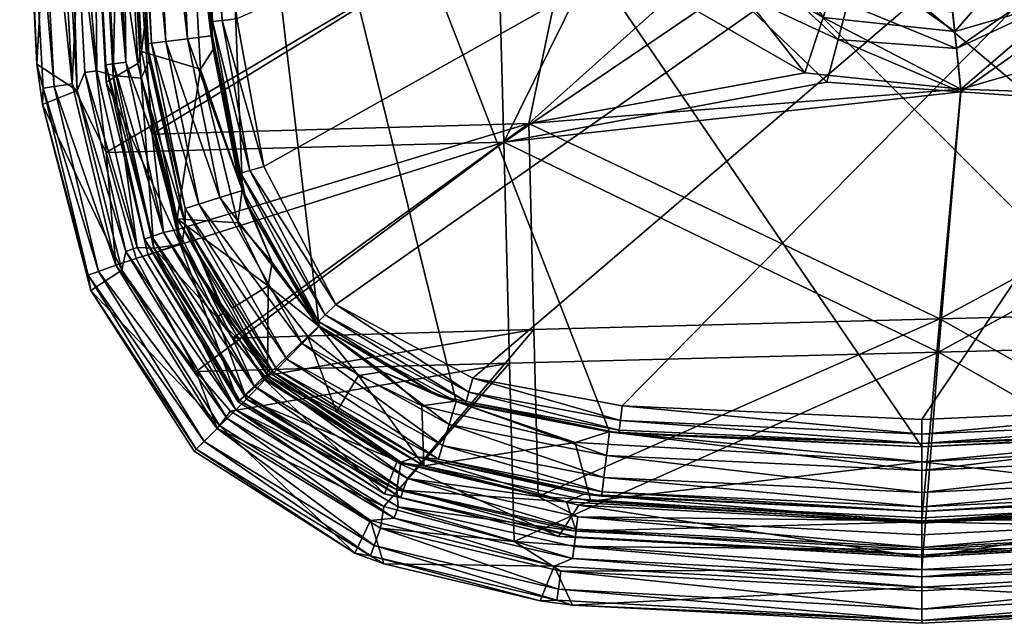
# Model space of a CAD drawing. Header units: centimetres. Extents: x -4.19 to 4.19, y -4.19 to 4.19.
# Tile 1 of 7: x -4.19 to 0.38, y -4.19 to -1.39. Entities that reach past the tile are written whole.
import ezdxf

# ---------------------------------------------------------------- set-up
doc = ezdxf.new("R2010")
doc.units = ezdxf.units.CM
doc.layers.get('0').update_dxf_attribs({"true_color": 0x5890e1})

msp = doc.modelspace()

# ---------------------------------------------------------------- meshes
at = {"color": 114, "true_color": 0x1bb158}
mesh = msp.add_polyface(dxfattribs=at)
corners = [(-1.5862, 0.6769, 83.5862), (-1.4504, 0, 83.6193), (-3.7153, 0, 83.3898), (-1.9692, -0.93, 83.8676), (-1.9692, 0.9302, 83.8676), (-3.9155, 0.981, 83.6578), (-3.5768, 1.9191, 83.3898), (-3.3714, 0, 77.998), (-3.3572, 0, 75.1605), (-3.3091, 1.3985, 75.2343), (-3.6724, 0, 75.0337), (-3.6724, 0, 77.998), (-3.6002, 1.4997, 75.0337), (-3.4822, 0, 74.7538), (-3.3015, 1.463, 74.7327), (-3.3015, -1.463, 74.7327), (-3.59, 1.5791, 77.998), (-3.5128, 1.489, 74.8209), (-3.4114, 1.4766, 74.7538), (-3.5842, 0, 74.8209), (-3.7013, 0, 78.5669), (-3.4409, 0, 78.2788), (-3.6249, 1.5351, 78.5669), (-3.3126, 0, 75.0925), (-3.2507, 1.392, 75.0925), (-1.8257, 1.8697, 83.5504), (-3.295, 1.397, 75.1605), (-3.6512, 0, 74.9229), (-3.2933, 1.5271, 77.998), (-3.3507, 1.6184, 78.2788), (-3.1791, 2.1051, 75.2343), (-3.1225, 2.0891, 75.0925), (-3.72, 0, 78.1605), (-3.6268, 1.6593, 78.1605), (-3.5793, 1.4971, 74.9229), (-3.1831, 1.3843, 75.0477), (-3.057, 2.0706, 75.0477), (-3.2446, 0, 75.0477), (-3.7894, 2.0056, 83.6578), (-3.1654, 2.1012, 75.1605), (-1.9423, 1.9572, 83.8435)]
mesh.append_faces([[corners[k] for k in face] for face in [(0, 1, 2), (3, 4, 5), (6, 0, 2), (7, 8, 9), (10, 11, 12), (13, 14, 15), (12, 11, 16), (17, 18, 19), (20, 21, 22), (8, 23, 24), (0, 6, 25), (26, 8, 24), (17, 19, 27), (28, 7, 9), (22, 21, 29), (30, 28, 9), (31, 26, 24), (29, 21, 28), (28, 21, 7), (16, 32, 33), (27, 34, 17), (11, 32, 16), (18, 14, 13), (18, 13, 19), (24, 23, 35), (36, 24, 35), (34, 10, 12), (35, 23, 37), (4, 38, 5), (39, 9, 26), (26, 9, 8), (40, 38, 4), (27, 10, 34)]], dxfattribs={"color": 114})
mesh = msp.add_polyface(dxfattribs=at)
corners = [(-1.8256, -1.8703, 83.5504), (-3.5767, -1.9196, 83.3898), (-1.5791, -0.6939, 83.5863), (-1.9692, -0.93, 83.8676), (-3.9155, 0.981, 83.6578), (-3.9155, -0.9808, 83.6578), (-3.6724, 0, 77.998), (-3.6002, -1.4997, 75.0337), (-3.59, -1.5791, 77.998), (-3.2933, -1.5271, 77.998), (-3.3091, -1.3985, 75.2343), (-3.3714, 0, 77.998), (-1.9423, -1.9568, 83.8435), (-3.7895, -2.0052, 83.6578), (-2.8006, -2.8132, 74.7327), (-3.3015, 1.463, 74.7327), (-2.164, -3.1616, 74.7327), (-3.3507, -1.6184, 78.2788), (-3.4409, 0, 78.2788), (-3.6249, -1.5352, 78.5669), (-3.7153, 0, 83.3898), (-3.1791, -2.1051, 75.2343), (-3.5128, -1.489, 74.8209), (-3.6512, 0, 74.9229), (-3.5842, 0, 74.8209), (-3.295, -1.397, 75.1605), (-3.1225, -2.0891, 75.0925), (-3.2507, -1.392, 75.0925), (-3.1563, -2.1813, 74.7327), (-3.7013, 0, 78.5669), (-3.5793, -1.4971, 74.9229), (-3.3572, 0, 75.1605), (-1.4516, -3.3029, 74.7327), (-3.3015, -1.463, 74.7327), (-3.4114, -1.4766, 74.7538), (-3.4822, 0, 74.7538), (-3.3126, 0, 75.0925), (-3.6268, -1.6593, 78.1605), (-3.72, 0, 78.1605), (-3.057, -2.0706, 75.0477), (-3.1831, -1.3844, 75.0477), (-3.6724, 0, 75.0337), (-3.2446, 0, 75.0477), (-3.1654, -2.1012, 75.1605)]
mesh.append_faces([[corners[k] for k in face] for face in [(0, 1, 2), (3, 4, 5), (6, 7, 8), (9, 10, 11), (12, 3, 13), (14, 15, 16), (3, 5, 13), (17, 18, 19), (1, 20, 2), (10, 9, 21), (22, 23, 24), (25, 26, 27), (28, 15, 14), (19, 18, 29), (30, 23, 22), (25, 27, 31), (10, 31, 11), (16, 15, 32), (33, 34, 35), (27, 36, 31), (9, 18, 17), (11, 18, 9), (37, 38, 8), (34, 22, 24), (34, 24, 35), (39, 40, 27), (27, 40, 36), (30, 7, 41), (40, 42, 36), (25, 10, 43), (10, 25, 31), (41, 23, 30), (33, 15, 28)]], dxfattribs={"color": 114})
mesh = msp.add_polyface(dxfattribs=at)
corners = [(0, -3.3714, 74.7327), (-3.3015, 1.463, 74.7327), (1.463, -3.3015, 74.7327), (-2.086, -3.0525, 75.0477), (3.1087, 1.3844, 75.0337), (-2.7231, -2.7113, 75.0477), (-0.5433, -1.6351, 83.5853), (0.1812, -1.7104, 83.5837), (-1.8256, -1.8703, 83.5504), (0.1425, -1.3509, 84.0056), (-0.3453, -1.3141, 84.006), (0.1605, -1.5215, 83.9098), (0.1818, -1.7239, 83.8844), (-0.4409, -1.6776, 83.8854), (-1.9423, -1.9568, 83.8435), (-0.3893, -1.4803, 83.9105), (-1.3928, -3.1822, 75.0477), (-1.4535, -3.3027, 77.998), (-2.1212, -3.1744, 75.2343), (-2.1678, -3.1605, 77.998), (-1.4055, -3.2941, 75.1605), (-1.4004, -3.2497, 75.0925), (-2.1048, -3.118, 75.0925), (-2.1173, -3.1609, 75.1605), (-1.4071, -3.3081, 75.2343), (-1.6111, -3.3518, 78.2788), (-2.3236, -3.181, 78.2788), (-0.8939, -1.2453, 83.9127), (-1.4494, -0.9597, 83.8887), (0.0767, -2.9316, 83.7962), (-1.1652, -1.2776, 83.5886), (0.0839, -2.7771, 83.5094), (-1.9154, -2.9837, 83.7704), (-1.8938, -3.8116, 83.6578), (-1.8031, -2.8269, 83.4871), (-1.7828, -3.6023, 83.3898), (-0.4578, -1.3785, 83.6202), (0.1529, -1.4425, 83.6195), (0, -3.3126, 75.0925), (0, -3.2446, 75.0477), (-0.9813, -1.0766, 83.6219), (-1.4516, -3.3029, 74.7327), (-2.2471, -3.1346, 75.2343)]
mesh.append_faces([[corners[k] for k in face] for face in [(0, 1, 2), (3, 4, 5), (6, 7, 8), (9, 10, 11), (12, 13, 14), (10, 15, 11), (16, 4, 3), (17, 18, 19), (20, 21, 22), (23, 18, 24), (25, 19, 26), (27, 28, 14), (12, 14, 29), (6, 8, 30), (7, 31, 8), (3, 22, 21), (14, 13, 27), (29, 32, 33), (14, 32, 29), (8, 31, 34), (31, 35, 34), (36, 37, 7), (16, 3, 21), (20, 22, 23), (16, 38, 39), (11, 15, 12), (6, 40, 36), (6, 36, 7), (41, 1, 0), (19, 18, 42), (42, 18, 23), (15, 13, 12), (27, 13, 15)]], dxfattribs={"color": 114})
mesh = msp.add_polyface(dxfattribs=at)
corners = [(0, -3.2446, 75.0477), (3.1087, 1.3844, 75.0337), (-1.3928, -3.1822, 75.0477), (1.9409, -1.7726, 83.5493), (0.1812, -1.7104, 83.5837), (0.7911, -1.5339, 83.5869), (1.0759, -1.0925, 83.9131), (0.1818, -1.7239, 83.8844), (2.0419, -1.8526, 83.8432), (0.0839, -2.7771, 83.5094), (0.0767, -2.9316, 83.7962), (0.1529, -1.4425, 83.6195), (0.5237, -1.0156, 83.7983), (0.6668, -1.2928, 83.6211), (0.1311, -1.2496, 84.2833), (0.2994, -1.2149, 85.191), (0, -1.2541, 85.167), (2.8132, -2.8006, 74.7327), (-3.3015, 1.463, 74.7327), (3.1616, -2.164, 74.7327), (0.5777, -1.2305, 84.0069), (0.1605, -1.5215, 83.9098), (0.2492, -1.0111, 85.2666), (-0.2846, -1.1548, 85.2608), (0.2846, -1.1548, 85.2608), (0.3001, -1.2177, 84.3865), (2.1813, -3.1563, 74.7327), (0.1425, -1.3509, 84.0056), (0.1366, -1.2965, 84.085), (0.5393, -1.1507, 84.1826), (0.1328, -1.2637, 84.1806), (0.1202, -1.1346, 83.7975), (0.5326, -1.138, 84.2857), (-0.2941, -1.1932, 85.2335), (0.2941, -1.1932, 85.2335), (0.9153, -0.9294, 84.0876), (0.5539, -1.1806, 84.0865), (0.8297, -0.9366, 85.191), (1.0861, -0.9707, 83.6219), (0, -1.2541, 84.3853), (1.2891, -1.1525, 83.5886), (1.463, -3.3015, 74.7327)]
mesh.append_faces([[corners[k] for k in face] for face in [(0, 1, 2), (3, 4, 5), (6, 7, 8), (4, 3, 9), (8, 7, 10), (11, 12, 13), (14, 15, 16), (17, 18, 19), (20, 21, 6), (22, 23, 24), (14, 25, 15), (26, 18, 17), (21, 20, 27), (28, 29, 30), (11, 31, 12), (29, 32, 14), (24, 33, 34), (20, 35, 36), (36, 27, 20), (4, 11, 13), (15, 25, 32), (32, 25, 14), (27, 36, 28), (7, 6, 21), (15, 37, 34), (33, 15, 34), (29, 28, 36), (4, 13, 5), (5, 13, 38), (39, 30, 14), (29, 14, 30), (5, 38, 40), (41, 18, 26)]], dxfattribs={"color": 114})
mesh = msp.add_polyface(dxfattribs=at)
corners = [(0.8527, -0.7621, 83.7986), (0.5237, -1.0156, 83.7983), (0.729, -0.6511, 84.117), (1.1296, -0.5501, 84.2858), (1.17, -0.4437, 85.191), (0.8297, -0.9366, 85.191), (0.4329, -0.8492, 84.3889), (0.6321, -0.7135, 85.167), (0.6321, -0.7135, 84.3907), (0.7106, -0.6352, 84.3908), (0.8912, -0.338, 85.167), (0.6608, -0.7459, 85.2496), (0.9737, -0.3693, 85.2666), (0.9318, -0.3534, 85.2496), (0.8816, -0.8952, 84.2876), (0.8917, -0.9056, 84.1841), (0.9153, -0.9294, 84.0876), (1.172, -0.572, 84.0866), (1.3585, -0.516, 83.6205), (1.0861, -0.9707, 83.6219), (3.1616, -2.164, 74.7327), (-3.3015, 1.463, 74.7327), (3.3029, -1.4516, 74.7327), (0.8149, -0.9198, 85.2335), (1.1491, -0.4357, 85.2335), (0.7887, -0.8902, 85.2608), (1.1423, -0.5569, 84.1826), (0.6397, -0.7221, 85.2136), (0.2385, -0.9675, 85.2496), (1.0677, -0.4052, 83.798), (0.6906, -0.7795, 85.2666), (1.1121, -0.4218, 85.2608), (1.2214, -0.5967, 84.007), (0.8901, -0.3409, 84.3877), (0.4468, -0.8693, 84.116), (0.902, -0.342, 85.2136), (1.1727, -0.4448, 84.3877), (0.2309, -0.9366, 85.2136)]
mesh.append_faces([[corners[k] for k in face] for face in [(0, 1, 2), (3, 4, 5), (6, 7, 8), (9, 7, 10), (11, 12, 13), (14, 3, 5), (15, 16, 17), (18, 19, 0), (20, 21, 22), (23, 24, 25), (15, 26, 3), (23, 4, 24), (11, 13, 27), (11, 27, 28), (29, 18, 0), (2, 29, 0), (25, 12, 30), (12, 25, 31), (32, 17, 16), (9, 33, 2), (2, 34, 8), (3, 14, 15), (27, 13, 35), (34, 6, 8), (15, 17, 26), (25, 24, 31), (2, 8, 9), (8, 7, 9), (5, 4, 23), (30, 12, 11), (3, 36, 4), (27, 10, 7), (27, 7, 37)]], dxfattribs={"color": 114})
mesh = msp.add_polyface(dxfattribs=at)
corners = [(1.1296, 0.5501, 84.2858), (1.0297, 0.7107, 85.191), (1.2421, 0.1508, 85.191), (1.2485, 0.1409, 84.2833), (1.0677, 0.4052, 83.798), (1.141, 0, 83.7974), (0.9141, 0.3455, 84.1153), (1.0113, 0.6981, 85.2335), (1.1807, 0.1434, 85.2608), (1.2199, 0.1481, 85.2335), (1.0759, 1.0925, 83.9131), (1.2214, 0.5967, 84.007), (1.5202, 0.1725, 83.9099), (1.3585, 0.516, 83.6205), (1.473, 0, 83.6135), (1.2574, 0, 84.2693), (1.2626, 0.1427, 84.1806), (1.1423, 0.5569, 84.1826), (0.8917, 0.9056, 84.1841), (1.2972, 0, 84.0987), (1.0861, 0.9707, 83.6219), (0.8527, 0.7621, 83.7986), (0.9788, 0.6756, 85.2608), (1.0338, 0.1255, 85.2666), (1.3586, 0, 84.0053), (1.2954, 0.1467, 84.085), (1.172, 0.572, 84.0866), (1.3498, 0.153, 84.0056), (0.9153, 0.9294, 84.0876), (1.2485, -0.1409, 84.2833), (0.8816, 0.8952, 84.2876), (1.0321, 0.7124, 84.3901), (1.6115, 0.6118, 83.5857), (3.3029, -1.4516, 74.7327), (-3.3015, 1.463, 74.7327), (3.3714, 0, 74.7327)]
mesh.append_faces([[corners[k] for k in face] for face in [(0, 1, 2), (3, 0, 2), (4, 5, 6), (7, 8, 9), (10, 11, 12), (13, 5, 4), (14, 5, 13), (15, 3, 2), (3, 16, 17), (16, 3, 15), (0, 3, 17), (0, 17, 18), (16, 15, 19), (9, 1, 7), (20, 13, 21), (8, 22, 23), (13, 4, 21), (24, 25, 19), (26, 25, 27), (28, 26, 11), (26, 27, 11), (29, 15, 2), (30, 31, 0), (0, 31, 1), (22, 8, 7), (18, 17, 26), (25, 26, 17), (19, 25, 16), (25, 17, 16), (2, 1, 9), (20, 32, 13), (33, 34, 35), (24, 27, 25)]], dxfattribs={"color": 114})
mesh = msp.add_polyface(dxfattribs=at)
corners = [(-2.7231, -2.7113, 75.0477), (3.1087, 1.3844, 75.0337), (-3.057, -2.0706, 75.0477), (-0.8912, -0.338, 85.167), (-0.9531, 0, 84.3853), (-0.9462, 0.1149, 85.167), (-1.0466, -0.691, 84.39), (-0.8297, -0.9366, 85.191), (-1.1699, -0.4437, 85.191), (-0.8316, -0.9387, 84.3908), (-1.1121, -0.4218, 85.2608), (-0.9737, -0.3693, 85.2666), (-1.0338, 0.1255, 85.2666), (-0.8953, -0.3917, 84.1157), (-1.0459, -0.4592, 83.7981), (-1.1407, 0, 83.7975), (-0.8912, -0.338, 84.3878), (-1.1338, -0.7506, 84.0076), (-0.7929, -1.1047, 84.0077), (-0.7405, -1.0329, 84.1837), (-0.7887, -0.8902, 85.2608), (-3.1831, -1.3844, 75.0477), (-1.331, -0.5847, 83.6207), (-0.7703, -0.8453, 83.7986), (-0.9813, -1.0766, 83.6219), (-0.6583, -0.7226, 84.117), (-0.9722, 0, 84.1371), (-1.0601, -0.701, 84.1835), (-1.278, -0.8463, 83.9126), (-0.8149, -0.9198, 85.2335), (-1.1491, -0.4357, 85.2335), (-0.9893, 0.1201, 85.2496), (-0.902, -0.342, 85.2136), (-0.9575, 0.1163, 85.2136), (-0.9318, -0.3534, 85.2496), (-0.8939, -1.2453, 83.9127), (-0.6906, -0.7795, 85.2666), (-1.1652, -1.2776, 83.5886), (-0.5433, -1.6351, 83.5853)]
mesh.append_faces([[corners[k] for k in face] for face in [(0, 1, 2), (3, 4, 5), (6, 7, 8), (9, 7, 6), (10, 11, 12), (13, 14, 15), (3, 16, 4), (17, 18, 19), (11, 10, 20), (2, 1, 21), (22, 23, 24), (14, 13, 25), (13, 15, 26), (19, 27, 17), (28, 18, 17), (22, 14, 23), (29, 30, 7), (30, 29, 10), (31, 32, 33), (34, 32, 31), (28, 35, 18), (12, 11, 31), (16, 13, 26), (19, 9, 27), (10, 29, 20), (7, 30, 8), (36, 34, 11), (31, 11, 34), (37, 24, 38), (16, 26, 4), (3, 5, 32), (27, 9, 6), (32, 5, 33)]], dxfattribs={"color": 114})
mesh = msp.add_polyface(dxfattribs=at)
corners = [(1.0759, -1.0925, 83.9131), (2.0419, -1.8526, 83.8432), (1.5216, -0.8387, 83.8879), (3.7153, 0, 83.3898), (3.6109, -1.7311, 83.3898), (1.6114, -0.6123, 83.5857), (2.015, 0.8259, 83.8662), (2.015, -0.8257, 83.8662), (3.926, -0.7758, 83.6578), (3.0525, -2.086, 75.0477), (3.1087, 1.3844, 75.0337), (2.7113, -2.7231, 75.0477), (2.0706, -3.057, 75.0477), (1.9409, -1.7726, 83.5493), (1.2214, -0.5967, 84.007), (1.5202, -0.1725, 83.9099), (1.3498, -0.153, 84.0056), (1.2891, -1.1525, 83.5886), (3.1822, -1.3928, 75.0477), (1.3844, -3.1831, 75.0477), (1.3586, 0, 84.0053), (3.4612, -2.3524, 83.3893), (3.8272, -1.8059, 83.6578), (3.6491, -2.4992, 83.6578), (0, -3.2446, 75.0477), (1.7225, 0.1947, 83.8844), (3.118, -2.1048, 75.0924), (3.2497, -1.4004, 75.0924), (0.7911, -1.5339, 83.5869), (1.3585, -0.516, 83.6205), (1.141, 0, 83.7974), (1.473, 0, 83.6135), (1.2954, -0.1467, 84.085), (1.2972, 0, 84.0987), (1.2626, -0.1427, 84.1806), (1.2574, 0, 84.2693), (1.0861, -0.9707, 83.6219), (3.1346, -2.2471, 75.2343), (3.1744, -2.1212, 75.2343), (3.1609, -2.1173, 75.1605)]
mesh.append_faces([[corners[k] for k in face] for face in [(0, 1, 2), (3, 4, 5), (6, 7, 8), (9, 10, 11), (11, 10, 12), (5, 4, 13), (14, 15, 16), (15, 14, 0), (5, 13, 17), (18, 10, 9), (12, 10, 19), (20, 16, 15), (21, 13, 4), (22, 1, 23), (19, 10, 24), (7, 25, 2), (9, 26, 27), (13, 28, 17), (29, 30, 31), (3, 5, 31), (20, 32, 16), (18, 9, 27), (33, 32, 20), (33, 34, 32), (33, 35, 34), (36, 5, 17), (15, 0, 2), (25, 15, 2), (1, 22, 7), (1, 7, 2), (36, 29, 5), (29, 31, 5), (37, 38, 39)]], dxfattribs={"color": 114})
mesh = msp.add_polyface(dxfattribs=at)
corners = [(-1.9423, -1.9568, 83.8435), (-1.4494, -0.9597, 83.8887), (-1.9692, -0.93, 83.8676), (-1.1338, -0.7506, 84.0076), (-1.4939, -0.3326, 83.9103), (-1.278, -0.8463, 83.9126), (-1.5299, 0, 83.9097), (-1.3263, -0.2951, 84.0059), (-1.3583, 0, 84.0056), (-1.1807, 0.1434, 85.2608), (-1.1121, -0.4218, 85.2608), (-1.0338, 0.1255, 85.2666), (-1.2421, 0.1508, 85.191), (-1.2405, -0.2753, 84.1811), (-1.1699, -0.4437, 85.191), (-1.8256, -1.8703, 83.5504), (-1.5791, -0.6939, 83.5863), (-1.1652, -1.2776, 83.5886), (-1.0459, -0.4592, 83.7981), (-1.4504, 0, 83.6193), (-1.1407, 0, 83.7975), (-1.1727, -0.4448, 84.3877), (-1.0466, -0.691, 84.39), (-1.0601, -0.701, 84.1835), (-1.2199, 0.1481, 85.2335), (-1.1491, -0.4357, 85.2335), (-1.331, -0.5847, 83.6207), (-3.7153, 0, 83.3898), (-1.2706, 0, 84.1805), (-1.6929, -0.3767, 83.8851), (-1.6931, 0.3757, 83.8851), (-0.8939, -1.2453, 83.9127), (-0.9813, -1.0766, 83.6219)]
mesh.append_faces([[corners[k] for k in face] for face in [(0, 1, 2), (3, 4, 5), (6, 7, 8), (9, 10, 11), (12, 13, 14), (15, 16, 17), (18, 19, 20), (21, 22, 14), (13, 8, 7), (23, 13, 7), (12, 14, 24), (25, 10, 24), (26, 19, 18), (27, 19, 16), (23, 7, 3), (3, 7, 4), (12, 28, 13), (8, 13, 28), (1, 4, 29), (1, 29, 2), (29, 30, 2), (4, 6, 29), (6, 4, 7), (13, 21, 14), (23, 21, 13), (24, 10, 9), (4, 1, 5), (1, 31, 5), (24, 14, 25), (17, 16, 32), (16, 19, 26), (16, 26, 32), (21, 23, 22)]], dxfattribs={"color": 114})
mesh = msp.add_polyface(dxfattribs=at)
corners = [(-4.1915, 0, 83.3505), (-4.0233, 0, 78.5347), (-4.1115, -1.595, 83.3505), (-3.6268, -1.6593, 78.1605), (-3.7578, -1.6475, 78.2716), (-3.72, 0, 78.1605), (-4.0316, -1.6985, 83.5486), (-3.9474, -1.6864, 83.6217), (-4.1262, 0, 83.5486), (-3.6991, -1.5858, 83.3672), (-3.7561, -1.5934, 83.3194), (-3.8388, 0, 83.3193), (-3.6429, -1.5918, 78.6573), (-3.8846, 0, 83.1846), (-3.7904, -1.6779, 83.1847), (-3.9248, -1.717, 78.5347), (-3.848, 0, 78.2716), (-3.7265, 0, 78.6573), (-4.1778, 0, 83.4512), (-3.6724, 0, 77.998), (-3.6724, 0, 75.0337), (-3.6002, -1.4997, 75.0337), (-3.874, 0, 83.2561), (-3.9757, 0, 78.3824), (-3.8887, -1.6337, 78.3824), (-4.0827, -1.7059, 83.4511), (-3.59, -1.5791, 77.998), (-3.9155, -0.9808, 83.6578), (-4.0412, 0, 83.6217), (-3.8327, -1.6261, 78.3174), (-3.7917, -1.5982, 83.2539), (-3.6249, -1.5352, 78.5669), (-3.7895, -2.0052, 83.6578), (-3.7835, 0, 83.3659), (-3.5767, -1.9196, 83.3898), (-3.7153, 0, 83.3898), (-4.0849, -1.7825, 83.3505), (-3.7013, 0, 78.5669)]
mesh.append_faces([[corners[k] for k in face] for face in [(0, 1, 2), (3, 4, 5), (6, 7, 8), (9, 10, 11), (12, 13, 14), (1, 15, 2), (5, 4, 16), (17, 13, 12), (6, 8, 18), (19, 20, 21), (10, 22, 11), (15, 23, 24), (25, 18, 2), (5, 19, 26), (1, 23, 15), (7, 27, 28), (24, 23, 29), (10, 30, 22), (17, 12, 31), (7, 32, 27), (25, 6, 18), (7, 28, 8), (11, 33, 9), (34, 9, 35), (30, 14, 13), (9, 33, 35), (29, 23, 16), (36, 25, 2), (15, 36, 2), (17, 31, 37), (22, 30, 13), (4, 29, 16), (18, 0, 2)]], dxfattribs={"color": 114})
mesh = msp.add_polyface(dxfattribs=at)
corners = [(-0.3054, -0.9029, 84.3873), (-0.6434, -0.7031, 84.3908), (-0.6321, -0.7135, 85.167), (-0.2994, -1.2149, 85.191), (-0.8297, -0.9366, 85.191), (-0.7301, -1.0197, 84.3902), (-0.7703, -0.8453, 83.7986), (-0.6583, -0.7226, 84.117), (-0.3596, -1.0837, 83.7979), (-0.8912, -0.338, 85.167), (-0.6906, -0.7795, 85.2666), (-0.7887, -0.8902, 85.2608), (-0.2846, -1.1548, 85.2608), (-0.9737, -0.3693, 85.2666), (-0.7929, -1.1047, 84.0077), (-0.3453, -1.3141, 84.006), (-0.7405, -1.0329, 84.1837), (-0.4578, -1.3785, 83.6202), (-0.8912, -0.338, 84.3878), (-0.2941, -1.1932, 85.2335), (-0.3893, -1.4803, 83.9105), (-1.0459, -0.4592, 83.7981), (-0.3223, -1.2291, 84.1813), (-0.8149, -0.9198, 85.2335), (-0.9318, -0.3534, 85.2496), (-0.6608, -0.7459, 85.2496), (-0.902, -0.342, 85.2136), (-0.6397, -0.7221, 85.2136), (-0.2385, -0.9675, 85.2496), (-0.9813, -1.0766, 83.6219), (-0.8939, -1.2453, 83.9127), (-0.3066, -0.9279, 84.1151), (-0.8953, -0.3917, 84.1157), (-0.8316, -0.9387, 84.3908), (-0.3169, -1.2134, 84.3866), (-0.2309, -0.9366, 85.2136)]
mesh.append_faces([[corners[k] for k in face] for face in [(0, 1, 2), (3, 4, 5), (6, 7, 8), (2, 1, 9), (10, 11, 12), (11, 10, 13), (14, 15, 16), (17, 6, 8), (1, 18, 9), (12, 11, 19), (14, 20, 15), (6, 21, 7), (15, 22, 16), (4, 19, 23), (24, 25, 26), (26, 25, 27), (28, 27, 25), (29, 6, 17), (30, 20, 14), (7, 1, 31), (1, 7, 32), (3, 19, 4), (32, 18, 1), (5, 4, 33), (25, 24, 10), (10, 28, 25), (16, 22, 34), (19, 11, 23), (27, 9, 26), (16, 34, 5), (5, 33, 16), (2, 9, 27), (27, 35, 2)]], dxfattribs={"color": 114})
mesh = msp.add_polyface(dxfattribs=at)
corners = [(-0.3169, -1.2134, 84.3866), (0, -1.2541, 84.3853), (0, -1.2541, 85.167), (0, -0.9531, 85.167), (0.2281, -0.9254, 85.167), (0, -0.9531, 84.3853), (-0.3596, -1.0837, 83.7979), (-0.6583, -0.7226, 84.117), (-0.3066, -0.9279, 84.1151), (0.2492, -1.0111, 85.2666), (-0.2492, -1.0111, 85.2666), (-0.2846, -1.1548, 85.2608), (-0.228, -0.9254, 84.3864), (-0.3054, -0.9029, 84.3873), (-0.6321, -0.7135, 85.167), (-0.2309, -0.9366, 85.2136), (-0.6906, -0.7795, 85.2666), (-0.2994, -1.2149, 85.191), (-0.7301, -1.0197, 84.3902), (0.1202, -1.1346, 83.7975), (0.1023, -0.9717, 84.1141), (-0.3223, -1.2291, 84.1813), (0.1366, -1.2965, 84.085), (0.1328, -1.2637, 84.1806), (-0.2941, -1.1932, 85.2335), (0.2846, -1.1548, 85.2608), (-0.4578, -1.3785, 83.6202), (0.1529, -1.4425, 83.6195), (-0.3453, -1.3141, 84.006), (-0.6397, -0.7221, 85.2136), (-0.2385, -0.9675, 85.2496), (0.2309, -0.9366, 85.2136), (0.2994, -1.2149, 85.191), (0.1311, -1.2496, 84.2833), (-0.6434, -0.7031, 84.3908), (0.1425, -1.3509, 84.0056)]
mesh.append_faces([[corners[k] for k in face] for face in [(0, 1, 2), (3, 4, 5), (6, 7, 8), (9, 10, 11), (3, 5, 12), (13, 14, 15), (11, 10, 16), (17, 18, 0), (6, 8, 19), (8, 20, 19), (21, 22, 23), (11, 24, 25), (26, 6, 27), (6, 19, 27), (28, 22, 21), (15, 29, 30), (15, 30, 31), (17, 2, 32), (17, 0, 2), (15, 31, 3), (3, 12, 15), (8, 5, 20), (1, 33, 2), (1, 21, 23), (8, 12, 5), (8, 34, 13), (35, 22, 28), (17, 32, 24), (10, 9, 30), (10, 30, 16), (1, 0, 21), (12, 13, 15), (13, 12, 8)]], dxfattribs={"color": 114})
mesh = msp.add_polyface(dxfattribs=at)
corners = [(-3.1791, -2.1051, 75.2343), (-3.2933, -1.5271, 77.998), (-3.1573, -2.1782, 77.998), (-1.8256, -1.8703, 83.5504), (-3.2028, -2.8672, 83.3885), (-3.458, -2.3618, 83.3894), (-3.4606, -2.3125, 78.5669), (-3.3507, -1.6184, 78.2788), (-3.6249, -1.5352, 78.5669), (-3.1778, -2.3321, 78.2788), (-3.5793, -1.4971, 74.9229), (-3.3592, -2.2451, 74.8209), (-3.4233, -2.2653, 74.9229), (-2.9498, -2.9649, 74.8209), (-3.59, -1.5791, 77.998), (-3.422, -2.337, 75.0337), (-3.422, -2.337, 77.998), (-3.5128, -1.489, 74.8209), (-3.1371, -2.2396, 75.2343), (-2.8034, -2.7904, 75.1605), (-3.1654, -2.1012, 75.1605), (-3.3091, -1.3985, 75.2343), (-3.2558, -2.7093, 77.998), (-3.6496, -2.4978, 83.6578), (-1.9423, -1.9568, 83.8435), (-3.7895, -2.0052, 83.6578), (-3.5767, -1.9196, 83.3898), (-3.1225, -2.0891, 75.0925), (-2.7231, -2.7113, 75.0477), (-3.057, -2.0706, 75.0477), (-3.2507, -1.392, 75.0925), (-3.0191, -2.5157, 77.998), (-3.6268, -1.6593, 78.1605), (-3.4388, -2.4308, 78.1605), (-3.2619, -2.2145, 74.7538), (-2.8783, -2.8921, 74.7538), (-3.037, -2.6246, 78.2788), (-3.4114, -1.4766, 74.7538), (-3.6002, -1.4997, 75.0337), (-3.1563, -2.1813, 74.7327), (-2.8006, -2.8132, 74.7327), (-2.7716, -2.7591, 75.0925), (-3.295, -1.397, 75.1605), (-3.3015, -1.463, 74.7327)]
mesh.append_faces([[corners[k] for k in face] for face in [(0, 1, 2), (3, 4, 5), (6, 7, 8), (6, 9, 7), (10, 11, 12), (12, 11, 13), (14, 15, 16), (10, 17, 11), (18, 19, 20), (20, 21, 0), (15, 22, 16), (9, 2, 7), (23, 24, 25), (7, 2, 1), (5, 26, 3), (27, 28, 29), (27, 29, 30), (31, 18, 2), (2, 9, 31), (32, 16, 33), (11, 17, 34), (11, 34, 35), (31, 9, 36), (9, 6, 36), (17, 37, 34), (12, 15, 38), (39, 40, 34), (39, 34, 37), (20, 41, 27), (20, 27, 42), (43, 39, 37), (18, 20, 0), (2, 18, 0)]], dxfattribs={"color": 114})
mesh = msp.add_polyface(dxfattribs=at)
corners = [(-3.59, -1.5791, 77.998), (-3.6002, -1.4997, 75.0337), (-3.422, -2.337, 75.0337), (-4.0849, -1.7825, 83.3505), (-3.9248, -1.717, 78.5347), (-3.7173, -2.5518, 78.5347), (-3.6429, -1.5918, 78.6573), (-3.7904, -1.6779, 83.1847), (-3.4472, -2.4268, 78.6573), (-3.5952, -2.4824, 83.184), (-3.7578, -1.6475, 78.2716), (-3.6268, -1.6593, 78.1605), (-3.5684, -2.4493, 78.2716), (-3.8736, -2.5753, 83.4511), (-3.8252, -2.5573, 83.5486), (-4.0827, -1.7059, 83.4511), (-3.8609, -2.6464, 83.3505), (-3.4388, -2.4308, 78.1605), (-3.6119, -2.4068, 83.2535), (-3.7917, -1.5982, 83.2539), (-3.5777, -2.3952, 83.3191), (-3.6986, -2.4649, 78.3824), (-3.8887, -1.6337, 78.3824), (-3.7455, -2.5277, 83.6217), (-3.9474, -1.6864, 83.6217), (-4.0316, -1.6985, 83.5486), (-3.6991, -1.5858, 83.3672), (-3.5231, -2.3765, 83.3669), (-3.7561, -1.5934, 83.3194), (-3.422, -2.337, 77.998), (-3.4606, -2.3125, 78.5669), (-3.6453, -2.446, 78.3174), (-3.8327, -1.6261, 78.3174), (-3.6249, -1.5352, 78.5669), (-3.7895, -2.0052, 83.6578), (-3.5793, -1.4971, 74.9229), (-3.4233, -2.2653, 74.9229), (-3.5767, -1.9196, 83.3898), (-3.6496, -2.4978, 83.6578), (-3.458, -2.3618, 83.3894)]
mesh.append_faces([[corners[k] for k in face] for face in [(0, 1, 2), (3, 4, 5), (6, 7, 8), (7, 9, 8), (10, 11, 12), (13, 14, 15), (3, 5, 16), (12, 11, 17), (18, 19, 20), (4, 21, 5), (22, 21, 4), (13, 15, 3), (23, 24, 25), (26, 27, 28), (0, 29, 11), (8, 30, 6), (14, 23, 25), (31, 21, 22), (31, 22, 32), (20, 19, 28), (30, 33, 6), (34, 24, 23), (16, 13, 3), (15, 14, 25), (1, 35, 36), (28, 27, 20), (26, 37, 27), (7, 18, 9), (7, 19, 18), (34, 23, 38), (31, 10, 12), (32, 10, 31), (27, 37, 39)]], dxfattribs={"color": 114})
mesh = msp.add_polyface(dxfattribs=at)
corners = [(0, -3.9409, 83.6578), (1.6817, -3.8467, 83.6578), (0.0767, -2.9316, 83.7962), (1.969, -2.7301, 83.4909), (1.5939, -3.6313, 83.3899), (0.0839, -2.7771, 83.5094), (1.463, -3.3015, 74.7327), (0, -3.4822, 74.7538), (0, -3.3714, 74.7327), (0, -3.6724, 77.998), (1.4997, -3.6002, 75.0337), (1.5791, -3.59, 77.998), (0, -3.7153, 83.3898), (1.3985, -3.3091, 75.2343), (1.5271, -3.2933, 77.998), (2.1051, -3.1791, 75.2343), (2.0687, -2.8796, 83.7757), (1.397, -3.295, 75.1605), (2.0891, -3.1225, 75.0924), (1.392, -3.2507, 75.0924), (1.6184, -3.3507, 78.2788), (0, -3.4409, 78.2788), (1.5352, -3.6249, 78.5669), (0, -3.3714, 77.998), (0, -3.7013, 78.5669), (1.4971, -3.5793, 74.9229), (0, -3.6512, 74.9229), (1.489, -3.5128, 74.8209), (0, -3.3572, 75.1605), (0, -3.5842, 74.8209), (1.4766, -3.4114, 74.7538), (0, -3.3126, 75.0925), (2.0419, -1.8526, 83.8432), (1.6593, -3.6268, 78.1605), (0, -3.72, 78.1605), (1.9409, -1.7726, 83.5493), (2.2145, -3.2619, 74.7538), (2.0706, -3.057, 75.0477), (1.3844, -3.1831, 75.0477), (0, -3.6724, 75.0337), (0, -3.2446, 75.0477), (2.1012, -3.1654, 75.1605), (2.1813, -3.1563, 74.7327)]
mesh.append_faces([[corners[k] for k in face] for face in [(0, 1, 2), (3, 4, 5), (6, 7, 8), (9, 10, 11), (5, 4, 12), (13, 14, 15), (2, 1, 16), (17, 18, 19), (20, 21, 22), (14, 13, 23), (22, 21, 24), (25, 26, 27), (13, 28, 23), (17, 19, 28), (27, 26, 29), (6, 30, 7), (19, 31, 28), (14, 21, 20), (23, 21, 14), (16, 32, 2), (33, 34, 11), (3, 5, 35), (27, 30, 36), (30, 27, 29), (30, 29, 7), (37, 38, 19), (19, 38, 31), (25, 10, 39), (38, 40, 31), (17, 13, 41), (13, 17, 28), (39, 26, 25), (6, 42, 30)]], dxfattribs={"color": 114})
mesh = msp.add_polyface(dxfattribs=at)
corners = [(-3.0191, -2.5157, 77.998), (-2.8088, -2.8049, 75.2343), (-3.1371, -2.2396, 75.2343), (-2.8023, -2.8115, 77.998), (-2.506, -3.0243, 77.998), (-3.0152, -3.0243, 77.998), (-3.2558, -2.7093, 77.998), (-3.0116, -3.0278, 75.0337), (-3.1376, -3.1502, 78.2716), (-3.275, -2.7703, 78.1605), (-3.0495, -3.0574, 78.1605), (-2.2471, -3.1346, 75.2343), (-3.6496, -2.4978, 83.6578), (-3.3715, -3.0218, 83.6578), (-1.9423, -1.9568, 83.8435), (-2.8783, -2.8921, 74.7538), (-2.9498, -2.9649, 74.8209), (-3.3592, -2.2451, 74.8209), (-3.037, -2.6246, 78.2788), (-3.0404, -3.04, 78.5669), (-2.8529, -2.8592, 78.2788), (-2.7716, -2.7591, 75.0925), (-2.7231, -2.7113, 75.0477), (-3.1225, -2.0891, 75.0925), (-2.1048, -3.118, 75.0925), (-2.6177, -3.0412, 78.2788), (-1.9154, -2.9837, 83.7704), (-1.8256, -1.8703, 83.5504), (-1.8031, -2.8269, 83.4871), (-3.2028, -2.8672, 83.3885), (-2.086, -3.0525, 75.0477), (-3.2048, -2.7274, 78.4977), (-3.4233, -2.2653, 74.9229), (-2.9969, -3.0127, 74.9229), (-3.0241, -3.0318, 78.081), (-2.1173, -3.1609, 75.1605), (-2.8034, -2.7904, 75.1605), (-3.1654, -2.1012, 75.1605), (-3.422, -2.337, 75.0337), (-3.0546, -3.0426, 83.3883), (-3.2443, -2.7516, 78.081), (-3.2619, -2.2145, 74.7538), (-2.8006, -2.8132, 74.7327), (-2.1965, -3.2676, 74.7538), (-3.1022, -3.0894, 83.3661)]
mesh.append_faces([[corners[k] for k in face] for face in [(0, 1, 2), (3, 4, 1), (5, 6, 7), (8, 9, 10), (1, 4, 11), (12, 13, 14), (15, 16, 17), (18, 19, 20), (3, 1, 0), (21, 22, 23), (22, 21, 24), (0, 18, 3), (3, 18, 20), (3, 25, 4), (14, 13, 26), (27, 28, 29), (24, 30, 22), (31, 19, 18), (3, 20, 25), (32, 16, 33), (10, 9, 34), (35, 21, 36), (36, 21, 37), (33, 7, 38), (35, 24, 21), (28, 39, 29), (1, 36, 2), (36, 1, 11), (5, 34, 40), (41, 42, 15), (15, 42, 43), (5, 40, 6), (39, 44, 29)]], dxfattribs={"color": 114})
mesh = msp.add_polyface(dxfattribs=at)
corners = [(-3.4472, -2.4268, 78.6573), (-3.5952, -2.4824, 83.184), (-3.1757, -3.1636, 83.1829), (-3.262, -3.2738, 78.5347), (-3.8609, -2.6464, 83.3505), (-3.7173, -2.5518, 78.5347), (-3.0577, -3.0583, 78.6573), (-3.0116, -3.0278, 75.0337), (-3.2558, -2.7093, 77.998), (-3.422, -2.337, 75.0337), (-3.2048, -2.7274, 78.4977), (-3.037, -2.6246, 78.2788), (-3.4606, -2.3125, 78.5669), (-3.5684, -2.4493, 78.2716), (-3.275, -2.7703, 78.1605), (-3.1376, -3.1502, 78.2716), (-3.8736, -2.5753, 83.4511), (-3.3344, -3.3468, 83.5486), (-3.8252, -2.5573, 83.5486), (-3.5777, -2.3952, 83.3191), (-3.1435, -3.1303, 83.3183), (-3.6119, -2.4068, 83.2535), (-3.1022, -3.0894, 83.3661), (-3.2274, -3.241, 78.3824), (-3.6986, -2.4649, 78.3824), (-3.4388, -2.4308, 78.1605), (-3.422, -2.337, 77.998), (-3.2443, -2.7516, 78.081), (-3.0404, -3.04, 78.5669), (-3.7455, -2.5277, 83.6217), (-3.2746, -3.2865, 83.6217), (-3.1877, -3.2008, 78.3174), (-3.6453, -2.446, 78.3174), (-3.4233, -2.2653, 74.9229), (-2.9969, -3.0127, 74.9229), (-3.3715, -3.0218, 83.6578), (-3.0241, -3.0318, 78.081), (-3.3708, -3.3835, 83.4511), (-3.5231, -2.3765, 83.3669), (-3.1695, -3.1559, 83.2525), (-3.2028, -2.8672, 83.3885), (-3.6496, -2.4978, 83.6578), (-3.458, -2.3618, 83.3894)]
mesh.append_faces([[corners[k] for k in face] for face in [(0, 1, 2), (3, 4, 5), (0, 2, 6), (7, 8, 9), (10, 11, 12), (13, 14, 15), (16, 17, 18), (19, 20, 21), (22, 20, 19), (23, 5, 24), (25, 14, 13), (25, 26, 27), (28, 10, 12), (12, 0, 28), (29, 18, 30), (23, 24, 31), (31, 24, 32), (9, 33, 34), (29, 30, 35), (27, 14, 25), (36, 14, 27), (16, 4, 37), (28, 0, 6), (38, 22, 19), (21, 20, 39), (38, 40, 22), (21, 39, 1), (15, 31, 13), (29, 35, 41), (13, 31, 32), (39, 2, 1), (40, 38, 42), (26, 8, 27)]], dxfattribs={"color": 114})
mesh = msp.add_polyface(dxfattribs=at)
corners = [(-3.262, -3.2738, 78.5347), (-2.6341, -3.8657, 83.3505), (-3.3812, -3.3924, 83.3505), (-3.8609, -2.6464, 83.3505), (-3.0577, -3.0583, 78.6573), (-3.1757, -3.1636, 83.1829), (-2.4959, -3.5901, 83.1839), (-2.561, -3.7137, 78.5347), (-3.1376, -3.1502, 78.2716), (-3.0495, -3.0574, 78.1605), (-2.4213, -3.4424, 78.1605), (-3.0116, -3.0278, 75.0337), (-2.3454, -3.419, 77.998), (-3.0152, -3.0243, 77.998), (-3.3344, -3.3468, 83.5486), (-3.2746, -3.2865, 83.6217), (-3.8252, -2.5573, 83.5486), (-2.5446, -3.8299, 83.5486), (-2.4091, -3.5728, 83.319), (-3.1435, -3.1303, 83.3183), (-3.1022, -3.0894, 83.3661), (-2.5623, -3.8784, 83.4511), (-3.3708, -3.3835, 83.4511), (-2.5154, -3.75, 83.6217), (-3.2274, -3.241, 78.3824), (-3.7173, -2.5518, 78.5347), (-2.7196, -3.2096, 78.4977), (-2.8529, -2.8592, 78.2788), (-3.0404, -3.04, 78.5669), (-3.1877, -3.2008, 78.3174), (-2.4513, -3.7034, 78.3824), (-3.0241, -3.0318, 78.081), (-3.8736, -2.5753, 83.4511), (-2.4992, -3.6491, 83.6578), (-3.2123, -3.2069, 83.6578), (-2.9969, -3.0127, 74.9229), (-2.3454, -3.419, 75.0337), (-2.4395, -3.4424, 78.6573), (-2.421, -3.607, 83.2534), (-3.1695, -3.1559, 83.2525), (-2.4391, -3.5722, 78.2716), (-1.9154, -2.9837, 83.7704), (-3.3715, -3.0218, 83.6578), (-3.0546, -3.0426, 83.3883), (-2.3902, -3.5183, 83.3668)]
mesh.append_faces([[corners[k] for k in face] for face in [(0, 1, 2), (2, 3, 0), (4, 5, 6), (0, 7, 1), (8, 9, 10), (11, 12, 13), (14, 15, 16), (14, 17, 15), (18, 19, 20), (1, 21, 22), (17, 23, 15), (24, 7, 0), (0, 25, 24), (26, 27, 28), (24, 29, 30), (9, 31, 10), (21, 14, 22), (22, 14, 32), (21, 17, 14), (33, 34, 15), (11, 35, 36), (4, 37, 28), (19, 38, 39), (2, 1, 22), (22, 3, 2), (29, 8, 40), (33, 15, 23), (31, 13, 10), (5, 39, 6), (41, 42, 34), (15, 34, 42), (43, 44, 20)]], dxfattribs={"color": 114})
mesh = msp.add_polyface(dxfattribs=at)
corners = [(-3.0577, -3.0583, 78.6573), (-2.4959, -3.5901, 83.1839), (-2.4395, -3.4424, 78.6573), (-2.5, -3.9149, 83.3505), (-2.561, -3.7137, 78.5347), (-1.7083, -3.9261, 78.5347), (-3.0116, -3.0278, 75.0337), (-2.3454, -3.419, 75.0337), (-2.3454, -3.419, 77.998), (-2.9498, -2.9649, 74.8209), (-2.8783, -2.8921, 74.7538), (-2.2264, -3.3651, 74.8209), (-2.3132, -3.4604, 78.5669), (-2.3236, -3.181, 78.2788), (-2.6177, -3.0412, 78.2788), (-2.7196, -3.2096, 78.4977), (-3.1376, -3.1502, 78.2716), (-2.4213, -3.4424, 78.1605), (-2.4391, -3.5722, 78.2716), (-2.4091, -3.5728, 83.319), (-2.421, -3.607, 83.2534), (-3.1435, -3.1303, 83.3183), (-2.2461, -3.4292, 74.9229), (-2.4992, -3.6491, 83.6578), (-1.9154, -2.9837, 83.7704), (-3.2123, -3.2069, 83.6578), (-2.3902, -3.5183, 83.3668), (-3.0546, -3.0426, 83.3883), (-1.8031, -2.8269, 83.4871), (-2.5623, -3.8784, 83.4511), (-1.7725, -4.0864, 83.3505), (-2.4513, -3.7034, 78.3824), (-3.2274, -3.241, 78.3824), (-2.2471, -3.1346, 75.2343), (-2.1173, -3.1609, 75.1605), (-2.8034, -2.7904, 75.1605), (-2.506, -3.0243, 77.998), (-2.1678, -3.1605, 77.998), (-3.0152, -3.0243, 77.998), (-3.0404, -3.04, 78.5669), (-2.8529, -2.8592, 78.2788), (-2.1965, -3.2676, 74.7538), (-2.9969, -3.0127, 74.9229), (-3.1877, -3.2008, 78.3174), (-2.4327, -3.65, 78.3174), (-2.5446, -3.8299, 83.5486), (-1.6959, -4.0841, 83.4511), (-3.1022, -3.0894, 83.3661), (-3.1695, -3.1559, 83.2525), (-2.5154, -3.75, 83.6217), (-1.8938, -3.8116, 83.6578), (-2.8006, -2.8132, 74.7327), (-2.164, -3.1616, 74.7327), (-2.6341, -3.8657, 83.3505)]
mesh.append_faces([[corners[k] for k in face] for face in [(0, 1, 2), (3, 4, 5), (6, 7, 8), (9, 10, 11), (12, 13, 14), (12, 14, 15), (16, 17, 18), (19, 20, 21), (22, 9, 11), (23, 24, 25), (26, 27, 28), (29, 3, 30), (31, 4, 32), (33, 34, 35), (33, 36, 37), (8, 17, 38), (12, 15, 39), (13, 36, 14), (36, 13, 37), (40, 15, 14), (11, 10, 41), (42, 9, 22), (39, 2, 12), (43, 44, 31), (7, 42, 22), (45, 29, 46), (19, 47, 26), (48, 20, 1), (49, 50, 23), (41, 51, 52), (53, 4, 3), (53, 3, 29), (44, 43, 18)]], dxfattribs={"color": 114})
mesh = msp.add_polyface(dxfattribs=at)
corners = [(0, -3.3714, 77.998), (-1.4071, -3.3081, 75.2343), (-1.4535, -3.3027, 77.998), (0, -3.3572, 75.1605), (-1.6111, -3.3518, 78.2788), (-1.5386, -3.6245, 78.5669), (0, -3.4409, 78.2788), (-1.4004, -3.2497, 75.0925), (0, -3.3126, 75.0925), (-2.4992, -3.6491, 83.6578), (-1.8938, -3.8116, 83.6578), (-1.9154, -2.9837, 83.7704), (-2.1212, -3.1744, 75.2343), (0, -3.7153, 83.3898), (-1.7828, -3.6023, 83.3898), (0.0839, -2.7771, 83.5094), (-2.3132, -3.4604, 78.5669), (-2.3236, -3.181, 78.2788), (-1.4877, -3.6017, 75.0337), (-1.5711, -3.5911, 77.998), (-2.3454, -3.419, 75.0337), (-2.2461, -3.4292, 74.9229), (-2.2264, -3.3651, 74.8209), (-1.4852, -3.5807, 74.9229), (-2.3454, -3.419, 77.998), (-1.4055, -3.2941, 75.1605), (-2.3902, -3.5183, 83.3668), (-1.8031, -2.8269, 83.4871), (-1.4772, -3.5142, 74.8209), (-2.1678, -3.1605, 77.998), (-2.4213, -3.4424, 78.1605), (-1.6514, -3.6279, 78.1605), (-1.4649, -3.4128, 74.7538), (0, -3.5842, 74.8209), (-2.1965, -3.2676, 74.7538), (-1.5939, -3.6426, 78.6573), (-2.4395, -3.4424, 78.6573), (0, -3.4822, 74.7538), (-1.3928, -3.1822, 75.0477), (-1.4516, -3.3029, 74.7327), (-2.164, -3.1616, 74.7327), (-2.1173, -3.1609, 75.1605), (0, -3.3714, 74.7327)]
mesh.append_faces([[corners[k] for k in face] for face in [(0, 1, 2), (0, 3, 1), (4, 5, 6), (7, 3, 8), (9, 10, 11), (2, 1, 12), (13, 14, 15), (16, 5, 4), (16, 4, 17), (18, 19, 20), (21, 22, 23), (20, 19, 24), (25, 3, 7), (26, 27, 14), (22, 28, 23), (2, 29, 4), (4, 6, 2), (6, 0, 2), (30, 24, 31), (28, 32, 33), (34, 32, 28), (22, 34, 28), (35, 16, 36), (32, 37, 33), (21, 18, 20), (38, 7, 8), (23, 18, 21), (32, 39, 37), (32, 40, 39), (25, 1, 3), (1, 25, 41), (34, 40, 32), (39, 42, 37)]], dxfattribs={"color": 114})
mesh = msp.add_polyface(dxfattribs=at)
corners = [(-1.6886, -3.7888, 83.1847), (0, -3.8846, 83.1846), (-1.5939, -3.6426, 78.6573), (0, -3.7265, 78.6573), (-1.5711, -3.5911, 77.998), (-1.4877, -3.6017, 75.0337), (0, -3.6724, 77.998), (0, -3.6724, 75.0337), (-1.6514, -3.6279, 78.1605), (0, -3.72, 78.1605), (-1.6064, -3.7635, 78.2716), (-1.5386, -3.6245, 78.5669), (0, -3.7013, 78.5669), (0, -3.4409, 78.2788), (-1.6062, -3.7543, 83.3193), (0, -3.8747, 83.2538), (-1.611, -3.79, 83.2539), (-1.4852, -3.5807, 74.9229), (-1.4772, -3.5142, 74.8209), (0, -3.6512, 74.9229), (0, -3.5842, 74.8209), (0, -3.848, 78.2716), (0, -4.0233, 78.5347), (0, -4.1915, 83.3505), (-1.6223, -4.108, 83.3505), (-1.6886, -4.033, 83.5486), (0, -4.1778, 83.4512), (0, -4.1262, 83.5486), (0.0767, -2.9316, 83.7962), (-1.8938, -3.8116, 83.6578), (0, -3.9409, 83.6578), (0, -3.8388, 83.3193), (0, -3.9757, 78.3824), (-1.6235, -3.89, 78.3824), (0, -4.0412, 83.6217), (-1.6765, -3.9489, 83.6217), (-1.6159, -3.8341, 78.3174), (-1.5985, -3.6974, 83.3672), (-1.6959, -4.0841, 83.4511), (0, -3.7813, 83.3671), (0, -3.7153, 83.3898)]
mesh.append_faces([[corners[k] for k in face] for face in [(0, 1, 2), (1, 3, 2), (4, 5, 6), (5, 7, 6), (8, 9, 10), (11, 12, 13), (14, 15, 16), (17, 18, 19), (18, 20, 19), (9, 21, 10), (22, 23, 24), (25, 26, 27), (28, 29, 30), (31, 15, 14), (8, 4, 9), (4, 6, 9), (32, 22, 33), (27, 34, 35), (33, 36, 32), (2, 3, 11), (31, 14, 37), (5, 17, 7), (38, 24, 26), (37, 39, 31), (35, 34, 30), (0, 16, 1), (36, 21, 32), (11, 3, 12), (17, 19, 7), (40, 39, 37), (36, 10, 21), (16, 15, 1), (26, 24, 23)]], dxfattribs={"color": 114})
mesh = msp.add_polyface(dxfattribs=at)
corners = [(-1.6064, -3.7635, 78.2716), (-2.4391, -3.5722, 78.2716), (-1.6514, -3.6279, 78.1605), (-2.5, -3.9149, 83.3505), (-1.7083, -3.9261, 78.5347), (-1.7725, -4.0864, 83.3505), (-1.6765, -3.9489, 83.6217), (-2.5154, -3.75, 83.6217), (-1.6886, -4.033, 83.5486), (0, -4.0233, 78.5347), (-1.6223, -4.108, 83.3505), (-2.4395, -3.4424, 78.6573), (-2.4959, -3.5901, 83.1839), (-1.6886, -3.7888, 83.1847), (-1.611, -3.79, 83.2539), (-2.421, -3.607, 83.2534), (-2.4091, -3.5728, 83.319), (-1.5939, -3.6426, 78.6573), (0, -4.1262, 83.5486), (-2.4213, -3.4424, 78.1605), (-1.6062, -3.7543, 83.3193), (-2.561, -3.7137, 78.5347), (-2.4513, -3.7034, 78.3824), (-2.5446, -3.8299, 83.5486), (-1.6235, -3.89, 78.3824), (-2.3454, -3.419, 77.998), (-1.5711, -3.5911, 77.998), (-1.6959, -4.0841, 83.4511), (0, -4.1778, 83.4512), (-2.4327, -3.65, 78.3174), (-1.6159, -3.8341, 78.3174), (-2.3132, -3.4604, 78.5669), (-1.5386, -3.6245, 78.5669), (-2.3902, -3.5183, 83.3668), (-1.5985, -3.6974, 83.3672), (-1.8938, -3.8116, 83.6578), (0, -3.9409, 83.6578), (-2.5623, -3.8784, 83.4511), (-1.7828, -3.6023, 83.3898), (0, -3.7153, 83.3898)]
mesh.append_faces([[corners[k] for k in face] for face in [(0, 1, 2), (3, 4, 5), (6, 7, 8), (4, 9, 10), (11, 12, 13), (14, 15, 16), (11, 13, 17), (6, 8, 18), (2, 1, 19), (20, 14, 16), (21, 22, 4), (7, 23, 8), (24, 4, 22), (24, 9, 4), (25, 26, 2), (8, 27, 28), (8, 23, 27), (24, 22, 29), (24, 29, 30), (31, 17, 32), (33, 34, 20), (6, 35, 7), (35, 6, 36), (20, 16, 33), (5, 27, 37), (15, 13, 12), (14, 13, 15), (34, 33, 38), (39, 34, 38), (29, 0, 30), (29, 1, 0), (5, 4, 10), (5, 10, 27)]], dxfattribs={"color": 114})
mesh = msp.add_polyface(dxfattribs=at)
corners = [(0, -4.0233, 78.5347), (1.7169, -3.9248, 78.5347), (1.5949, -4.1115, 83.3505), (0, -4.1915, 83.3505), (1.6985, -4.0316, 83.5486), (0, -4.1262, 83.5486), (0, -4.1778, 83.4512), (1.6863, -3.9474, 83.6217), (0, -3.8388, 83.3193), (1.5952, -3.6979, 83.3672), (1.603, -3.7548, 83.3194), (1.5918, -3.6429, 78.6573), (0, -3.8846, 83.1846), (1.6779, -3.7904, 83.1847), (1.6593, -3.6268, 78.1605), (1.6475, -3.7578, 78.2716), (0, -3.72, 78.1605), (0, -3.848, 78.2716), (0, -3.7265, 78.6573), (0, -3.6724, 77.998), (0, -3.6724, 75.0337), (1.4997, -3.6002, 75.0337), (0, -3.8747, 83.2538), (0, -3.9757, 78.3824), (1.6337, -3.8887, 78.3824), (1.7059, -4.0827, 83.4511), (1.5791, -3.59, 77.998), (0, -4.0412, 83.6217), (1.626, -3.8327, 78.3174), (1.5352, -3.6249, 78.5669), (1.6078, -3.7904, 83.2539), (1.6817, -3.8467, 83.6578), (0, -3.9409, 83.6578), (0, -3.7813, 83.3671), (0, -3.7153, 83.3898), (1.5939, -3.6313, 83.3899), (1.7825, -4.0849, 83.3505), (0, -3.7013, 78.5669)]
mesh.append_faces([[corners[k] for k in face] for face in [(0, 1, 2), (3, 0, 2), (4, 5, 6), (4, 7, 5), (8, 9, 10), (11, 12, 13), (14, 15, 16), (16, 15, 17), (18, 12, 11), (19, 20, 21), (10, 22, 8), (1, 23, 24), (25, 6, 2), (16, 19, 26), (0, 23, 1), (7, 27, 5), (24, 23, 28), (11, 29, 18), (10, 30, 22), (25, 4, 6), (7, 31, 32), (8, 33, 9), (7, 32, 27), (9, 34, 35), (13, 12, 30), (28, 23, 17), (36, 25, 2), (1, 36, 2), (29, 37, 18), (9, 33, 34), (15, 28, 17), (30, 12, 22), (6, 3, 2)]], dxfattribs={"color": 114})

doc.saveas('drawing.dxf')
